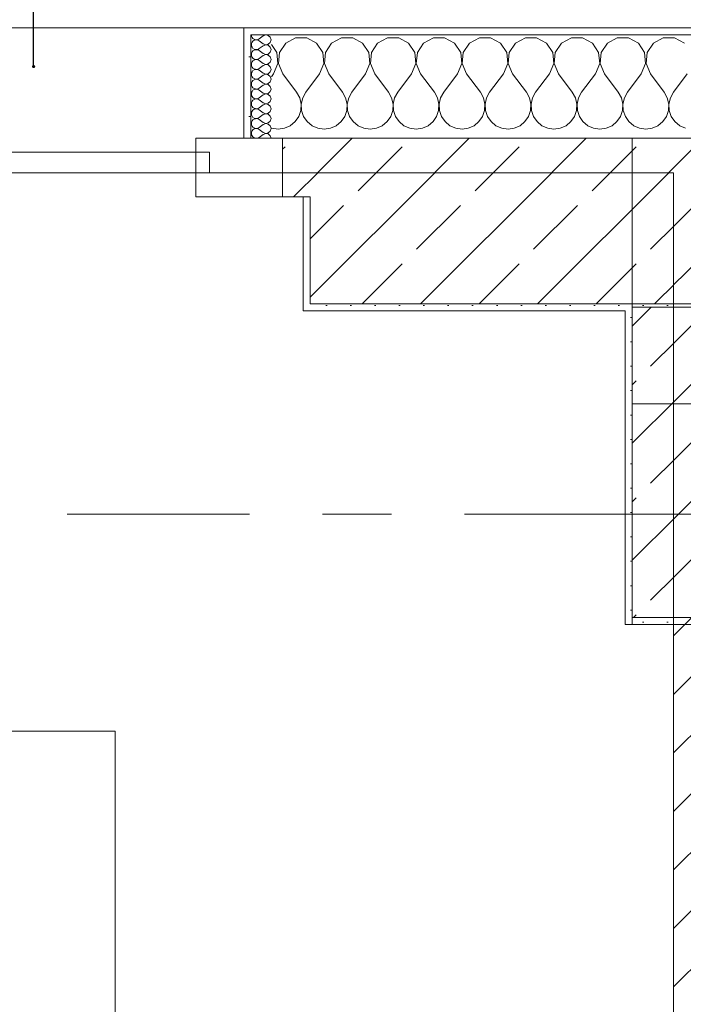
# Model space of a CAD drawing. Header units: metres. Extents: x -4 to 99, y -11 to 17.
# Tile 238 of 256: x 13.892 to 14.854, y 12.439 to 13.867. Entities that reach past the tile are written whole.
import ezdxf

# ---------------------------------------------------------------- set-up
doc = ezdxf.new("R2010")
doc.units = ezdxf.units.M
doc.header["$MEASUREMENT"] = 0
for name, pattern in [('Achse', [0.2, 0.1, -0.05, 0, -0.05]), ('Strichlinie doppelt', [0.546806, 0.264583, -0.105833, 0.070556, -0.105833]), ('Untersicht', [0.1, 0.075, -0.025]), ('Wipeout_Contour', [1, 0, -1])]:
    doc.linetypes.add(name, pattern=pattern)
for name, color, linetype in [('152 - Bemaßung_ Beschriftung.Ausbau', 7, 'Continuous'), ('451 - Universal.Achsen Raster', 7, 'Continuous'), ('603 - Struktur.Bodenplatte_ Decke Roh', 7, 'Continuous'), ('604 - Struktur.Wand Aussen', 7, 'Continuous'), ('605 - Struktur.Wand Innen', 7, 'Continuous'), ('607 - Struktur.Stütze', 7, 'Continuous'), ('608 - Struktur.Träger', 7, 'Continuous'), ('610 - Struktur.Treppe_ Rampe', 7, 'Continuous'), ('613 - Struktur.Fassade', 7, 'Continuous')]:
    doc.layers.add(name, color=color, linetype=linetype)
doc.styles.add('ERSTELLTER_STIL_2', font='txt')
doc.dimstyles.new('ERSTELLTER_STIL__2', dxfattribs={"dimtxt": 0.1, "dimasz": 0.0532, "dimexe": 0.18, "dimexo": 0.0625, "dimgap": 0, "dimtad": 1, "dimtih": 1, "dimtoh": 1, "dimzin": 0, "dimdsep": 46, "dimtxsty": 'ERSTELLTER_STIL_2', "dimblk": 'ARROWHEAD_2', "dimblk1": 'ARROWHEAD_2', "dimblk2": 'ARROWHEAD_2', "dimcen": 0.09, "dimse1": 1, "dimse2": 1, "dimclrd": 7, "dimclre": 7, "dimclrt": 7, "dimazin": 0, "dimtfac": 1, "dimtdec": 4, "dimtmove": 0, "dimatfit": 3, "dimfxl": 1, "dimtolj": 1, "dimtzin": 0, "dimarcsym": 0})
doc.dimstyles.new('ERSTELLTER_STIL__5', dxfattribs={"dimtxt": 0.18, "dimasz": 0.00912, "dimexe": 0.18, "dimexo": 0.0625, "dimgap": 0, "dimtad": 0, "dimtih": 1, "dimtoh": 1, "dimdec": 4, "dimzin": 0, "dimdsep": 46, "dimcen": 0.09, "dimadec": 0, "dimazin": 0, "dimtfac": 1, "dimtdec": 4, "dimtmove": 0, "dimatfit": 3, "dimldrblk": 'ARROWHEAD_11', "dimfxl": 1, "dimtolj": 1, "dimtzin": 0, "dimarcsym": 0})
pattern_1 = [(45, (0, 0), (-0.0848528, 0.0848528), []), (45, (-0.04243, 0.04243), (-0.0848528, 0.0848528), [0.09, -0.03])]
pattern_2 = [(45, (0, 0), (-0.01767767, 0.01767767), [0, -0.025])]
pattern_3 = [(0, (0, 0), (0, 0.08660254), [0, -0.05]), (0, (0.025, 0.0433), (0, 0.08660254), [0, -0.05])]

# ---------------------------------------------------------------- blocks, each defined once
blk = doc.blocks.new('*X32')
at = {"layer": '604 - Struktur.Wand Aussen', "color": 7, "linetype": 'Continuous', "lineweight": 5}
for p, q in [((14.2919, 13.8407), (14.2776, 13.833)), ((14.3081, 13.8407), (14.2919, 13.8407)), ((14.3224, 13.833), (14.3081, 13.8407)), ((14.3585, 13.8407), (14.3442, 13.833)), ((14.3748, 13.8407), (14.3585, 13.8407)), ((14.3891, 13.833), (14.3748, 13.8407)), ((14.4252, 13.8407), (14.4109, 13.833)), ((14.4415, 13.8407), (14.4252, 13.8407)), ((14.4558, 13.833), (14.4415, 13.8407)), ((14.4919, 13.8407), (14.4776, 13.833)), ((14.5081, 13.8407), (14.4919, 13.8407)), ((14.5224, 13.833), (14.5081, 13.8407)), ((14.5585, 13.8407), (14.5442, 13.833)), ((14.5748, 13.8407), (14.5585, 13.8407)), ((14.5891, 13.833), (14.5748, 13.8407)), ((14.6252, 13.8407), (14.6109, 13.833)), ((14.6415, 13.8407), (14.6252, 13.8407)), ((14.6558, 13.833), (14.6415, 13.8407)), ((14.6919, 13.8407), (14.6776, 13.833)), ((14.7081, 13.8407), (14.6919, 13.8407)), ((14.7224, 13.833), (14.7081, 13.8407)), ((14.7585, 13.8407), (14.7442, 13.833)), ((14.7748, 13.8407), (14.7585, 13.8407)), ((14.7891, 13.833), (14.7748, 13.8407)), ((14.8252, 13.8407), (14.8109, 13.833)), ((14.8415, 13.8407), (14.8252, 13.8407)), ((14.8558, 13.833), (14.8415, 13.8407)), ((14.2648, 13.8195), (14.257, 13.8311)), ((14.2776, 13.833), (14.2686, 13.8195)), ((14.3314, 13.8195), (14.3224, 13.833)), ((14.3442, 13.833), (14.3352, 13.8195)), ((14.3981, 13.8195), (14.3891, 13.833)), ((14.4109, 13.833), (14.4019, 13.8195)), ((14.4648, 13.8195), (14.4558, 13.833)), ((14.4776, 13.833), (14.4686, 13.8195)), ((14.5314, 13.8195), (14.5224, 13.833)), ((14.5442, 13.833), (14.5352, 13.8195)), ((14.5981, 13.8195), (14.5891, 13.833)), ((14.6109, 13.833), (14.6019, 13.8195)), ((14.6648, 13.8195), (14.6558, 13.833)), ((14.6776, 13.833), (14.6686, 13.8195)), ((14.7314, 13.8195), (14.7224, 13.833)), ((14.7442, 13.833), (14.7352, 13.8195)), ((14.7981, 13.8195), (14.7891, 13.833)), ((14.8109, 13.833), (14.8019, 13.8195)), ((14.2663, 13.8033), (14.2648, 13.8195)), ((14.2686, 13.8195), (14.267, 13.8033)), ((14.333, 13.8033), (14.3314, 13.8195)), ((14.3352, 13.8195), (14.3337, 13.8033)), ((14.3996, 13.8033), (14.3981, 13.8195)), ((14.4019, 13.8195), (14.4004, 13.8033)), ((14.4663, 13.8033), (14.4648, 13.8195)), ((14.4686, 13.8195), (14.467, 13.8033)), ((14.533, 13.8033), (14.5314, 13.8195)), ((14.5352, 13.8195), (14.5337, 13.8033)), ((14.5996, 13.8033), (14.5981, 13.8195)), ((14.6019, 13.8195), (14.6004, 13.8033)), ((14.6663, 13.8033), (14.6648, 13.8195)), ((14.6686, 13.8195), (14.667, 13.8033)), ((14.733, 13.8033), (14.7314, 13.8195)), ((14.7352, 13.8195), (14.7337, 13.8033)), ((14.7996, 13.8033), (14.7981, 13.8195)), ((14.8019, 13.8195), (14.8004, 13.8033)), ((14.26, 13.7883), (14.2663, 13.8033)), ((14.267, 13.8033), (14.2733, 13.7883)), ((14.3267, 13.7883), (14.333, 13.8033)), ((14.3337, 13.8033), (14.34, 13.7883)), ((14.3933, 13.7883), (14.3996, 13.8033)), ((14.4004, 13.8033), (14.4067, 13.7883)), ((14.46, 13.7883), (14.4663, 13.8033)), ((14.467, 13.8033), (14.4733, 13.7883)), ((14.5267, 13.7883), (14.533, 13.8033)), ((14.5337, 13.8033), (14.54, 13.7883)), ((14.5933, 13.7883), (14.5996, 13.8033)), ((14.6004, 13.8033), (14.6067, 13.7883)), ((14.66, 13.7883), (14.6663, 13.8033)), ((14.667, 13.8033), (14.6733, 13.7883)), ((14.7267, 13.7883), (14.733, 13.8033)), ((14.7337, 13.8033), (14.74, 13.7883)), ((14.7933, 13.7883), (14.7996, 13.8033)), ((14.8004, 13.8033), (14.8067, 13.7883)), ((14.26, 13.7883), (14.257, 13.7843)), ((14.2733, 13.7883), (14.2933, 13.7617)), ((14.3267, 13.7883), (14.3067, 13.7617)), ((14.34, 13.7883), (14.36, 13.7617)), ((14.3933, 13.7883), (14.3733, 13.7617)), ((14.4067, 13.7883), (14.4267, 13.7617)), ((14.46, 13.7883), (14.44, 13.7617)), ((14.4733, 13.7883), (14.4933, 13.7617)), ((14.5267, 13.7883), (14.5067, 13.7617)), ((14.54, 13.7883), (14.56, 13.7617)), ((14.5933, 13.7883), (14.5733, 13.7617)), ((14.6067, 13.7883), (14.6267, 13.7617)), ((14.66, 13.7883), (14.64, 13.7617)), ((14.6733, 13.7883), (14.6933, 13.7617)), ((14.7267, 13.7883), (14.7067, 13.7617)), ((14.74, 13.7883), (14.76, 13.7617)), ((14.7933, 13.7883), (14.7733, 13.7617)), ((14.8067, 13.7883), (14.8267, 13.7617)), ((14.86, 13.7883), (14.84, 13.7617)), ((14.2978, 13.7536), (14.2933, 13.7617)), ((14.2999, 13.7447), (14.2978, 13.7536)), ((14.3022, 13.7536), (14.3001, 13.7447)), ((14.3067, 13.7617), (14.3022, 13.7536)), ((14.3645, 13.7536), (14.36, 13.7617)), ((14.3665, 13.7447), (14.3645, 13.7536)), ((14.3689, 13.7536), (14.3668, 13.7447)), ((14.3733, 13.7617), (14.3689, 13.7536)), ((14.4311, 13.7536), (14.4267, 13.7617)), ((14.4332, 13.7447), (14.4311, 13.7536)), ((14.4355, 13.7536), (14.4335, 13.7447)), ((14.44, 13.7617), (14.4355, 13.7536)), ((14.4978, 13.7536), (14.4933, 13.7617)), ((14.4999, 13.7447), (14.4978, 13.7536)), ((14.5022, 13.7536), (14.5001, 13.7447)), ((14.5067, 13.7617), (14.5022, 13.7536)), ((14.5645, 13.7536), (14.56, 13.7617)), ((14.5665, 13.7447), (14.5645, 13.7536)), ((14.5689, 13.7536), (14.5668, 13.7447)), ((14.5733, 13.7617), (14.5689, 13.7536)), ((14.6311, 13.7536), (14.6267, 13.7617)), ((14.6332, 13.7447), (14.6311, 13.7536)), ((14.6355, 13.7536), (14.6335, 13.7447)), ((14.64, 13.7617), (14.6355, 13.7536)), ((14.6978, 13.7536), (14.6933, 13.7617)), ((14.6999, 13.7447), (14.6978, 13.7536)), ((14.7022, 13.7536), (14.7001, 13.7447)), ((14.7067, 13.7617), (14.7022, 13.7536)), ((14.7645, 13.7536), (14.76, 13.7617)), ((14.7665, 13.7447), (14.7645, 13.7536)), ((14.7689, 13.7536), (14.7668, 13.7447)), ((14.7733, 13.7617), (14.7689, 13.7536)), ((14.8311, 13.7536), (14.8267, 13.7617)), ((14.8332, 13.7447), (14.8311, 13.7536)), ((14.8355, 13.7536), (14.8335, 13.7447)), ((14.84, 13.7617), (14.8355, 13.7536)), ((14.2994, 13.7355), (14.2999, 13.7447)), ((14.3001, 13.7447), (14.3006, 13.7355)), ((14.3661, 13.7355), (14.3665, 13.7447)), ((14.3668, 13.7447), (14.3672, 13.7355)), ((14.4328, 13.7355), (14.4332, 13.7447)), ((14.4335, 13.7447), (14.4339, 13.7355)), ((14.4994, 13.7355), (14.4999, 13.7447)), ((14.5001, 13.7447), (14.5006, 13.7355)), ((14.5661, 13.7355), (14.5665, 13.7447)), ((14.5668, 13.7447), (14.5672, 13.7355)), ((14.6328, 13.7355), (14.6332, 13.7447)), ((14.6335, 13.7447), (14.6339, 13.7355)), ((14.6994, 13.7355), (14.6999, 13.7447)), ((14.7001, 13.7447), (14.7006, 13.7355)), ((14.7661, 13.7355), (14.7665, 13.7447)), ((14.7668, 13.7447), (14.7672, 13.7355)), ((14.8328, 13.7355), (14.8332, 13.7447)), ((14.8335, 13.7447), (14.8339, 13.7355)), ((14.2913, 13.7192), (14.2965, 13.7268)), ((14.2965, 13.7268), (14.2994, 13.7355)), ((14.3006, 13.7355), (14.3035, 13.7268)), ((14.3035, 13.7268), (14.3087, 13.7192)), ((14.3579, 13.7192), (14.3631, 13.7268)), ((14.3631, 13.7268), (14.3661, 13.7355)), ((14.3672, 13.7355), (14.3702, 13.7268)), ((14.3702, 13.7268), (14.3754, 13.7192)), ((14.4246, 13.7192), (14.4298, 13.7268)), ((14.4298, 13.7268), (14.4328, 13.7355)), ((14.4339, 13.7355), (14.4369, 13.7268)), ((14.4369, 13.7268), (14.4421, 13.7192)), ((14.4913, 13.7192), (14.4965, 13.7268)), ((14.4965, 13.7268), (14.4994, 13.7355)), ((14.5006, 13.7355), (14.5035, 13.7268)), ((14.5035, 13.7268), (14.5087, 13.7192)), ((14.5579, 13.7192), (14.5631, 13.7268)), ((14.5631, 13.7268), (14.5661, 13.7355)), ((14.5672, 13.7355), (14.5702, 13.7268)), ((14.5702, 13.7268), (14.5754, 13.7192)), ((14.6246, 13.7192), (14.6298, 13.7268)), ((14.6298, 13.7268), (14.6328, 13.7355)), ((14.6339, 13.7355), (14.6369, 13.7268)), ((14.6369, 13.7268), (14.6421, 13.7192)), ((14.6913, 13.7192), (14.6965, 13.7268)), ((14.6965, 13.7268), (14.6994, 13.7355)), ((14.7006, 13.7355), (14.7035, 13.7268)), ((14.7035, 13.7268), (14.7087, 13.7192)), ((14.7579, 13.7192), (14.7631, 13.7268)), ((14.7631, 13.7268), (14.7661, 13.7355)), ((14.7672, 13.7355), (14.7702, 13.7268)), ((14.7702, 13.7268), (14.7754, 13.7192)), ((14.8246, 13.7192), (14.8298, 13.7268)), ((14.8298, 13.7268), (14.8328, 13.7355)), ((14.8339, 13.7355), (14.8369, 13.7268)), ((14.8369, 13.7268), (14.8421, 13.7192)), ((14.257, 13.7099), (14.2576, 13.7096)), ((14.2576, 13.7096), (14.2667, 13.7083)), ((14.2667, 13.7083), (14.2758, 13.7096)), ((14.2758, 13.7096), (14.2842, 13.7133)), ((14.2842, 13.7133), (14.2913, 13.7192)), ((14.3087, 13.7192), (14.3158, 13.7133)), ((14.3158, 13.7133), (14.3242, 13.7096)), ((14.3242, 13.7096), (14.3333, 13.7083)), ((14.3333, 13.7083), (14.3424, 13.7096)), ((14.3424, 13.7096), (14.3509, 13.7133)), ((14.3509, 13.7133), (14.3579, 13.7192)), ((14.3754, 13.7192), (14.3825, 13.7133)), ((14.3825, 13.7133), (14.3909, 13.7096)), ((14.3909, 13.7096), (14.4, 13.7083)), ((14.4, 13.7083), (14.4091, 13.7096)), ((14.4091, 13.7096), (14.4175, 13.7133)), ((14.4175, 13.7133), (14.4246, 13.7192)), ((14.4421, 13.7192), (14.4491, 13.7133)), ((14.4491, 13.7133), (14.4576, 13.7096)), ((14.4576, 13.7096), (14.4667, 13.7083)), ((14.4667, 13.7083), (14.4758, 13.7096)), ((14.4758, 13.7096), (14.4842, 13.7133)), ((14.4842, 13.7133), (14.4913, 13.7192)), ((14.5087, 13.7192), (14.5158, 13.7133)), ((14.5158, 13.7133), (14.5242, 13.7096)), ((14.5242, 13.7096), (14.5333, 13.7083)), ((14.5333, 13.7083), (14.5424, 13.7096)), ((14.5424, 13.7096), (14.5509, 13.7133)), ((14.5509, 13.7133), (14.5579, 13.7192)), ((14.5754, 13.7192), (14.5825, 13.7133)), ((14.5825, 13.7133), (14.5909, 13.7096)), ((14.5909, 13.7096), (14.6, 13.7083)), ((14.6, 13.7083), (14.6091, 13.7096)), ((14.6091, 13.7096), (14.6175, 13.7133)), ((14.6175, 13.7133), (14.6246, 13.7192)), ((14.6421, 13.7192), (14.6491, 13.7133)), ((14.6491, 13.7133), (14.6576, 13.7096)), ((14.6576, 13.7096), (14.6667, 13.7083)), ((14.6667, 13.7083), (14.6758, 13.7096)), ((14.6758, 13.7096), (14.6842, 13.7133)), ((14.6842, 13.7133), (14.6913, 13.7192)), ((14.7087, 13.7192), (14.7158, 13.7133)), ((14.7158, 13.7133), (14.7242, 13.7096)), ((14.7242, 13.7096), (14.7333, 13.7083)), ((14.7333, 13.7083), (14.7424, 13.7096)), ((14.7424, 13.7096), (14.7509, 13.7133)), ((14.7509, 13.7133), (14.7579, 13.7192)), ((14.7754, 13.7192), (14.7825, 13.7133)), ((14.7825, 13.7133), (14.7909, 13.7096)), ((14.7909, 13.7096), (14.8, 13.7083)), ((14.8, 13.7083), (14.8091, 13.7096)), ((14.8091, 13.7096), (14.8175, 13.7133)), ((14.8175, 13.7133), (14.8246, 13.7192)), ((14.8421, 13.7192), (14.8491, 13.7133)), ((14.8491, 13.7133), (14.8576, 13.7096))]:
    blk.add_line(p, q, dxfattribs=at)
blk = doc.blocks.new('*X79')
at = {"layer": '604 - Struktur.Wand Aussen', "color": 7, "linetype": 'Continuous', "lineweight": 5}
for p, q in [((14.2277, 13.845), (14.228, 13.843)), ((14.228, 13.843), (14.2288, 13.8412)), ((14.2288, 13.8412), (14.23, 13.8397)), ((14.23, 13.8397), (14.2317, 13.8386)), ((14.2317, 13.8386), (14.2335, 13.838)), ((14.2335, 13.838), (14.2355, 13.8379)), ((14.2355, 13.8379), (14.2374, 13.8383)), ((14.2374, 13.8383), (14.2391, 13.8393)), ((14.2448, 13.8436), (14.2391, 13.8393)), ((14.2485, 13.845), (14.2448, 13.8436)), ((14.2523, 13.8442), (14.2485, 13.845)), ((14.2552, 13.8416), (14.2523, 13.8442)), ((14.2563, 13.8379), (14.2552, 13.8416)), ((14.228, 13.8327), (14.2277, 13.8307)), ((14.2277, 13.8307), (14.228, 13.8288)), ((14.2288, 13.8345), (14.228, 13.8327)), ((14.228, 13.8288), (14.2288, 13.827)), ((14.23, 13.836), (14.2288, 13.8345)), ((14.2288, 13.827), (14.23, 13.8254)), ((14.2317, 13.8371), (14.23, 13.836)), ((14.23, 13.8254), (14.2317, 13.8243)), ((14.2335, 13.8377), (14.2317, 13.8371)), ((14.2317, 13.8243), (14.2335, 13.8237)), ((14.2355, 13.8378), (14.2335, 13.8377)), ((14.2335, 13.8237), (14.2355, 13.8236)), ((14.2374, 13.8374), (14.2355, 13.8378)), ((14.2355, 13.8236), (14.2374, 13.824)), ((14.2391, 13.8364), (14.2374, 13.8374)), ((14.2374, 13.824), (14.2391, 13.825)), ((14.2448, 13.8321), (14.2391, 13.8364)), ((14.2448, 13.8293), (14.2391, 13.825)), ((14.2448, 13.8321), (14.2485, 13.8307)), ((14.2485, 13.8307), (14.2448, 13.8293)), ((14.2485, 13.8307), (14.2523, 13.8315)), ((14.2523, 13.83), (14.2485, 13.8307)), ((14.2523, 13.8315), (14.2552, 13.8341)), ((14.2552, 13.8273), (14.2523, 13.83)), ((14.2552, 13.8341), (14.2563, 13.8379)), ((14.2563, 13.8236), (14.2552, 13.8273)), ((14.228, 13.8184), (14.2277, 13.8164)), ((14.2277, 13.8164), (14.228, 13.8145)), ((14.2288, 13.8202), (14.228, 13.8184)), ((14.228, 13.8145), (14.2288, 13.8127)), ((14.23, 13.8217), (14.2288, 13.8202)), ((14.2288, 13.8127), (14.23, 13.8112)), ((14.2317, 13.8228), (14.23, 13.8217)), ((14.23, 13.8112), (14.2317, 13.81)), ((14.2335, 13.8234), (14.2317, 13.8228)), ((14.2317, 13.81), (14.2335, 13.8094)), ((14.2355, 13.8235), (14.2335, 13.8234)), ((14.2335, 13.8094), (14.2355, 13.8093)), ((14.2374, 13.8231), (14.2355, 13.8235)), ((14.2355, 13.8093), (14.2374, 13.8098)), ((14.2391, 13.8221), (14.2374, 13.8231)), ((14.2374, 13.8098), (14.2391, 13.8107)), ((14.2448, 13.8179), (14.2391, 13.8221)), ((14.2448, 13.815), (14.2391, 13.8107)), ((14.2448, 13.8179), (14.2485, 13.8165)), ((14.2485, 13.8164), (14.2448, 13.815)), ((14.2485, 13.8165), (14.2523, 13.8172)), ((14.2523, 13.8157), (14.2485, 13.8164)), ((14.2523, 13.8172), (14.2552, 13.8198)), ((14.2552, 13.813), (14.2523, 13.8157)), ((14.2552, 13.8198), (14.2563, 13.8236)), ((14.2563, 13.8093), (14.2552, 13.813)), ((14.228, 13.8041), (14.2277, 13.8021)), ((14.2277, 13.8021), (14.228, 13.8002)), ((14.2288, 13.8059), (14.228, 13.8041)), ((14.228, 13.8002), (14.2288, 13.7984)), ((14.23, 13.8074), (14.2288, 13.8059)), ((14.2288, 13.7984), (14.23, 13.7969)), ((14.2317, 13.8085), (14.23, 13.8074)), ((14.23, 13.7969), (14.2317, 13.7958)), ((14.2335, 13.8092), (14.2317, 13.8085)), ((14.2317, 13.7958), (14.2335, 13.7951)), ((14.2355, 13.8093), (14.2335, 13.8092)), ((14.2335, 13.7951), (14.2355, 13.795)), ((14.2374, 13.8088), (14.2355, 13.8093)), ((14.2355, 13.795), (14.2374, 13.7955)), ((14.2391, 13.8079), (14.2374, 13.8088)), ((14.2374, 13.7955), (14.2391, 13.7964)), ((14.2448, 13.8036), (14.2391, 13.8079)), ((14.2448, 13.8007), (14.2391, 13.7964)), ((14.2448, 13.8036), (14.2485, 13.8022)), ((14.2485, 13.8021), (14.2448, 13.8007)), ((14.2485, 13.8022), (14.2523, 13.8029)), ((14.2523, 13.8014), (14.2485, 13.8021)), ((14.2523, 13.8029), (14.2552, 13.8055)), ((14.2552, 13.7988), (14.2523, 13.8014)), ((14.2552, 13.8055), (14.2563, 13.8093)), ((14.2563, 13.795), (14.2552, 13.7988)), ((14.228, 13.7898), (14.2277, 13.7879)), ((14.2277, 13.7879), (14.228, 13.7859)), ((14.2288, 13.7916), (14.228, 13.7898)), ((14.228, 13.7859), (14.2288, 13.7841)), ((14.23, 13.7931), (14.2288, 13.7916)), ((14.2288, 13.7841), (14.23, 13.7826)), ((14.2317, 13.7942), (14.23, 13.7931)), ((14.23, 13.7826), (14.2317, 13.7815)), ((14.2335, 13.7949), (14.2317, 13.7942)), ((14.2317, 13.7815), (14.2335, 13.7808)), ((14.2355, 13.795), (14.2335, 13.7949)), ((14.2335, 13.7808), (14.2355, 13.7807)), ((14.2374, 13.7945), (14.2355, 13.795)), ((14.2355, 13.7807), (14.2374, 13.7812)), ((14.2391, 13.7936), (14.2374, 13.7945)), ((14.2374, 13.7812), (14.2391, 13.7821)), ((14.2448, 13.7893), (14.2391, 13.7936)), ((14.2448, 13.7864), (14.2391, 13.7821)), ((14.2448, 13.7893), (14.2485, 13.7879)), ((14.2485, 13.7878), (14.2448, 13.7864)), ((14.2485, 13.7879), (14.2523, 13.7886)), ((14.2523, 13.7871), (14.2485, 13.7878)), ((14.2523, 13.7886), (14.2552, 13.7912)), ((14.2552, 13.7845), (14.2523, 13.7871)), ((14.2552, 13.7912), (14.2563, 13.795)), ((14.2563, 13.7807), (14.2552, 13.7845)), ((14.228, 13.7755), (14.2277, 13.7736)), ((14.2277, 13.7736), (14.228, 13.7716)), ((14.2288, 13.7773), (14.228, 13.7755)), ((14.228, 13.7716), (14.2288, 13.7698)), ((14.23, 13.7788), (14.2288, 13.7773)), ((14.2288, 13.7698), (14.23, 13.7683)), ((14.2317, 13.78), (14.23, 13.7788)), ((14.23, 13.7683), (14.2317, 13.7672)), ((14.2335, 13.7806), (14.2317, 13.78)), ((14.2317, 13.7672), (14.2335, 13.7666)), ((14.2355, 13.7807), (14.2335, 13.7806)), ((14.2335, 13.7666), (14.2355, 13.7665)), ((14.2374, 13.7802), (14.2355, 13.7807)), ((14.2355, 13.7665), (14.2374, 13.7669)), ((14.2391, 13.7793), (14.2374, 13.7802)), ((14.2374, 13.7669), (14.2391, 13.7679)), ((14.2448, 13.775), (14.2391, 13.7793)), ((14.2448, 13.7721), (14.2391, 13.7679)), ((14.2448, 13.775), (14.2485, 13.7736)), ((14.2485, 13.7735), (14.2448, 13.7721)), ((14.2485, 13.7736), (14.2523, 13.7743)), ((14.2523, 13.7728), (14.2485, 13.7735)), ((14.2523, 13.7743), (14.2552, 13.777)), ((14.2552, 13.7702), (14.2523, 13.7728)), ((14.2552, 13.777), (14.2563, 13.7807)), ((14.2563, 13.7664), (14.2552, 13.7702)), ((14.228, 13.7612), (14.2277, 13.7593)), ((14.2277, 13.7593), (14.228, 13.7573)), ((14.2288, 13.763), (14.228, 13.7612)), ((14.228, 13.7573), (14.2288, 13.7555)), ((14.23, 13.7646), (14.2288, 13.763)), ((14.2288, 13.7555), (14.23, 13.754)), ((14.2317, 13.7657), (14.23, 13.7646)), ((14.23, 13.754), (14.2317, 13.7529)), ((14.2335, 13.7663), (14.2317, 13.7657)), ((14.2317, 13.7529), (14.2335, 13.7523)), ((14.2355, 13.7664), (14.2335, 13.7663)), ((14.2335, 13.7523), (14.2355, 13.7522)), ((14.2374, 13.766), (14.2355, 13.7664)), ((14.2355, 13.7522), (14.2374, 13.7526)), ((14.2391, 13.765), (14.2374, 13.766)), ((14.2374, 13.7526), (14.2391, 13.7536)), ((14.2448, 13.7607), (14.2391, 13.765)), ((14.2448, 13.7579), (14.2391, 13.7536)), ((14.2448, 13.7607), (14.2485, 13.7593)), ((14.2485, 13.7593), (14.2448, 13.7579)), ((14.2485, 13.7593), (14.2523, 13.76)), ((14.2523, 13.7585), (14.2485, 13.7593)), ((14.2523, 13.76), (14.2552, 13.7627)), ((14.2552, 13.7559), (14.2523, 13.7585)), ((14.2552, 13.7627), (14.2563, 13.7664)), ((14.2563, 13.7521), (14.2552, 13.7559)), ((14.228, 13.747), (14.2277, 13.745)), ((14.2277, 13.745), (14.228, 13.743)), ((14.2288, 13.7488), (14.228, 13.747)), ((14.228, 13.743), (14.2288, 13.7412)), ((14.23, 13.7503), (14.2288, 13.7488)), ((14.2288, 13.7412), (14.23, 13.7397)), ((14.2317, 13.7514), (14.23, 13.7503)), ((14.23, 13.7397), (14.2317, 13.7386)), ((14.2335, 13.752), (14.2317, 13.7514)), ((14.2317, 13.7386), (14.2335, 13.738)), ((14.2355, 13.7521), (14.2335, 13.752)), ((14.2335, 13.738), (14.2355, 13.7379)), ((14.2374, 13.7517), (14.2355, 13.7521)), ((14.2355, 13.7379), (14.2374, 13.7383)), ((14.2391, 13.7507), (14.2374, 13.7517)), ((14.2374, 13.7383), (14.2391, 13.7393)), ((14.2448, 13.7464), (14.2391, 13.7507)), ((14.2448, 13.7436), (14.2391, 13.7393)), ((14.2448, 13.7464), (14.2485, 13.745)), ((14.2485, 13.745), (14.2448, 13.7436)), ((14.2485, 13.745), (14.2523, 13.7458)), ((14.2523, 13.7442), (14.2485, 13.745)), ((14.2523, 13.7458), (14.2552, 13.7484)), ((14.2552, 13.7416), (14.2523, 13.7442)), ((14.2552, 13.7484), (14.2563, 13.7521)), ((14.2563, 13.7379), (14.2552, 13.7416)), ((14.228, 13.7327), (14.2277, 13.7307)), ((14.2277, 13.7307), (14.228, 13.7288)), ((14.2288, 13.7345), (14.228, 13.7327)), ((14.228, 13.7288), (14.2288, 13.727)), ((14.23, 13.736), (14.2288, 13.7345)), ((14.2288, 13.727), (14.23, 13.7254)), ((14.2317, 13.7371), (14.23, 13.736)), ((14.23, 13.7254), (14.2317, 13.7243)), ((14.2335, 13.7377), (14.2317, 13.7371)), ((14.2317, 13.7243), (14.2335, 13.7237)), ((14.2355, 13.7378), (14.2335, 13.7377)), ((14.2335, 13.7237), (14.2355, 13.7236)), ((14.2374, 13.7374), (14.2355, 13.7378)), ((14.2355, 13.7236), (14.2374, 13.724)), ((14.2391, 13.7364), (14.2374, 13.7374)), ((14.2374, 13.724), (14.2391, 13.725)), ((14.2448, 13.7321), (14.2391, 13.7364)), ((14.2448, 13.7293), (14.2391, 13.725)), ((14.2448, 13.7321), (14.2485, 13.7307)), ((14.2485, 13.7307), (14.2448, 13.7293)), ((14.2485, 13.7307), (14.2523, 13.7315)), ((14.2523, 13.73), (14.2485, 13.7307)), ((14.2523, 13.7315), (14.2552, 13.7341)), ((14.2552, 13.7273), (14.2523, 13.73)), ((14.2552, 13.7341), (14.2563, 13.7379)), ((14.2563, 13.7236), (14.2552, 13.7273)), ((14.228, 13.7184), (14.2277, 13.7164)), ((14.2277, 13.7164), (14.228, 13.7145)), ((14.2288, 13.7202), (14.228, 13.7184)), ((14.228, 13.7145), (14.2288, 13.7127)), ((14.23, 13.7217), (14.2288, 13.7202)), ((14.2288, 13.7127), (14.23, 13.7112)), ((14.2317, 13.7228), (14.23, 13.7217)), ((14.23, 13.7112), (14.2317, 13.71)), ((14.2335, 13.7234), (14.2317, 13.7228)), ((14.2317, 13.71), (14.2335, 13.7094)), ((14.2355, 13.7235), (14.2335, 13.7234)), ((14.2335, 13.7094), (14.2355, 13.7093)), ((14.2374, 13.7231), (14.2355, 13.7235)), ((14.2355, 13.7093), (14.2374, 13.7098)), ((14.2391, 13.7221), (14.2374, 13.7231)), ((14.2374, 13.7098), (14.2391, 13.7107)), ((14.2448, 13.7179), (14.2391, 13.7221)), ((14.2448, 13.715), (14.2391, 13.7107)), ((14.2448, 13.7179), (14.2485, 13.7165)), ((14.2485, 13.7164), (14.2448, 13.715)), ((14.2485, 13.7165), (14.2523, 13.7172)), ((14.2523, 13.7157), (14.2485, 13.7164)), ((14.2523, 13.7172), (14.2552, 13.7198)), ((14.2552, 13.713), (14.2523, 13.7157)), ((14.2552, 13.7198), (14.2563, 13.7236)), ((14.2563, 13.7093), (14.2552, 13.713)), ((14.228, 13.7041), (14.2277, 13.7021)), ((14.2277, 13.7021), (14.228, 13.7002)), ((14.2288, 13.7059), (14.228, 13.7041)), ((14.228, 13.7002), (14.2288, 13.6984)), ((14.23, 13.7074), (14.2288, 13.7059)), ((14.2288, 13.6984), (14.23, 13.6969)), ((14.2317, 13.7085), (14.23, 13.7074)), ((14.23, 13.6969), (14.2317, 13.6958)), ((14.2335, 13.7092), (14.2317, 13.7085)), ((14.2317, 13.6958), (14.2335, 13.6951)), ((14.2355, 13.7093), (14.2335, 13.7092)), ((14.2335, 13.6951), (14.2355, 13.695)), ((14.2374, 13.7088), (14.2355, 13.7093)), ((14.2355, 13.695), (14.2374, 13.6955)), ((14.2391, 13.7079), (14.2374, 13.7088)), ((14.2374, 13.6955), (14.2391, 13.6964)), ((14.2448, 13.7036), (14.2391, 13.7079)), ((14.2448, 13.7007), (14.2391, 13.6964)), ((14.2448, 13.7036), (14.2485, 13.7022)), ((14.2485, 13.7021), (14.2448, 13.7007)), ((14.2485, 13.7022), (14.2523, 13.7029)), ((14.2523, 13.7014), (14.2485, 13.7021)), ((14.2523, 13.7029), (14.2552, 13.7055)), ((14.2552, 13.6988), (14.2523, 13.7014)), ((14.2552, 13.7055), (14.2563, 13.7093)), ((14.2563, 13.695), (14.2552, 13.6988))]:
    blk.add_line(p, q, dxfattribs=at)
blk = doc.blocks.new('ARROWHEAD_11')
at = {"color": 0, "linetype": 'Continuous', "lineweight": 0}
blk.add_line((0, 0), (-1, 0), dxfattribs=at)
at = {"color": 0, "linetype": 'Continuous', "lineweight": 0, "const_width": 0.25, "flags": 128}
blk.add_lwpolyline([(-0.125, 0, 1), (0.125, 0, 1)], format="xyb", close=True, dxfattribs=at)
blk = doc.blocks.new('*D234')
at = {"layer": '152 - Bemaßung_ Beschriftung.Ausbau', "color": 7, "linetype": 'Continuous', "lineweight": 5}
for p, q in [((11.975, 14.8025), (11.975, 14.9075)), ((14.273, 14.8025), (14.273, 14.9075)), ((11.9952, 14.89), (11.9548, 14.82)), ((14.2932, 14.89), (14.2528, 14.82)), ((11.975, 14.855), (14.273, 14.855))]:
    blk.add_line(p, q, dxfattribs=at)
at = {"layer": '152 - Bemaßung_ Beschriftung.Ausbau', "color": 7, "lineweight": 5, "char_height": 0.1, "attachment_point": 7, "style": 'ERSTELLTER_STIL_2'}
for s, insert in [('\\A1;{\\pql;\\fArial|b0|i0|c0|p38;2,29\\fArial|b0|i0|c0|p38;\\A1{\\H.66x;\\S8^  ;}}', (12.9659, 14.8556)), ('\\A1;{\\pql;\\fArial|b0|i0|c0|p38;3,45}', (12.991, 14.735))]:
    blk.add_mtext(s, dxfattribs=dict(at, insert=insert))
blk = doc.blocks.new('ARROWHEAD_2')
at = {"color": 0, "linetype": 'Continuous', "lineweight": 0}
for p, q in [((-0.378, -0.655), (0.378, 0.655)), ((0, 0), (-1, 0))]:
    blk.add_line(p, q, dxfattribs=at)
blk = doc.blocks.new('*D235')
at = {"layer": '152 - Bemaßung_ Beschriftung.Ausbau', "color": 7, "linetype": 'Continuous', "lineweight": 5}
for p, q in [((14.273, 14.8025), (14.273, 14.9075)), ((15.54, 14.8025), (15.54, 14.9075)), ((14.2932, 14.89), (14.2528, 14.82)), ((15.5602, 14.89), (15.5198, 14.82)), ((14.273, 14.855), (15.54, 14.855))]:
    blk.add_line(p, q, dxfattribs=at)
at = {"layer": '152 - Bemaßung_ Beschriftung.Ausbau', "color": 7, "lineweight": 5, "insert": (14.7484, 14.8556), "char_height": 0.1, "attachment_point": 7, "style": 'ERSTELLTER_STIL_2'}
blk.add_mtext('\\A1;{\\pql;\\fArial|b0|i0|c0|p38;1,26\\fArial|b0|i0|c0|p38;\\A1{\\H.66x;\\S7^  ;}}', dxfattribs=at)
blk = doc.blocks.new('*D269')
at = {"layer": '152 - Bemaßung_ Beschriftung.Ausbau', "color": 7, "linetype": 'Continuous', "lineweight": 5}
for p, q in [((11.41, 15.3025), (11.41, 15.4075)), ((14.84, 15.3025), (14.84, 15.4075)), ((11.4302, 15.39), (11.3898, 15.32)), ((14.8602, 15.39), (14.8198, 15.32)), ((11.25, 15.355), (11.41, 15.355)), ((11.41, 15.355), (14.84, 15.355)), ((14.84, 15.355), (15, 15.355))]:
    blk.add_line(p, q, dxfattribs=at)
at = {"layer": '152 - Bemaßung_ Beschriftung.Ausbau', "color": 7, "lineweight": 5, "char_height": 0.1, "attachment_point": 7, "style": 'ERSTELLTER_STIL_2'}
for s, insert in [('\\A1;{\\pql;\\fArial|b0|i0|c0|p38;3,43}', (12.9161, 15.375)), ('\\A1;{\\pql;\\fArial|b0|i0|c0|p38;16}', (14.668, 15.375))]:
    blk.add_mtext(s, dxfattribs=dict(at, insert=insert))
blk = doc.blocks.new('*D270')
at = {"layer": '152 - Bemaßung_ Beschriftung.Ausbau', "color": 7, "linetype": 'Continuous', "lineweight": 5}
for p, q in [((15, 15.3025), (15, 15.4075)), ((14.8602, 15.39), (14.8198, 15.32)), ((15.0202, 15.39), (14.9798, 15.32)), ((14.84, 15.355), (15, 15.355))]:
    blk.add_line(p, q, dxfattribs=at)
blk = doc.blocks.new('*D306')
at = {"layer": '152 - Bemaßung_ Beschriftung.Ausbau', "color": 7, "linetype": 'Continuous', "lineweight": 5}
for p, q in [((11.48, 15.8025), (11.48, 15.9075)), ((14.78, 15.8025), (14.78, 15.9075)), ((11.5002, 15.89), (11.4598, 15.82)), ((14.8002, 15.89), (14.7598, 15.82)), ((11.18, 15.855), (11.48, 15.855)), ((11.48, 15.855), (14.78, 15.855)), ((14.78, 15.855), (15.08, 15.855))]:
    blk.add_line(p, q, dxfattribs=at)
at = {"layer": '152 - Bemaßung_ Beschriftung.Ausbau', "color": 7, "lineweight": 5, "insert": (12.997, 15.875), "char_height": 0.1, "attachment_point": 7, "style": 'ERSTELLTER_STIL_2'}
blk.add_mtext('\\A1;{\\pql;\\fArial|b0|i0|c0|p38;3,30}', dxfattribs=at)
blk = doc.blocks.new('*D307')
at = {"layer": '152 - Bemaßung_ Beschriftung.Ausbau', "color": 7, "linetype": 'Continuous', "lineweight": 5}
for p, q in [((14.8002, 15.89), (14.7598, 15.82)), ((15.1002, 15.89), (15.0598, 15.82)), ((14.78, 15.855), (15.08, 15.855))]:
    blk.add_line(p, q, dxfattribs=at)
at = {"layer": '152 - Bemaßung_ Beschriftung.Ausbau', "color": 7, "lineweight": 5, "insert": (14.8541, 15.875), "char_height": 0.1, "attachment_point": 7, "style": 'ERSTELLTER_STIL_2'}
blk.add_mtext('\\A1;{\\pql;\\fArial|b0|i0|c0|p38;30}', dxfattribs=at)
blk = doc.blocks.new('*D308')
at = {"layer": '152 - Bemaßung_ Beschriftung.Ausbau', "color": 7, "linetype": 'Continuous', "lineweight": 5}
for p, q in [((15.08, 15.8025), (15.08, 15.9075)), ((15.1002, 15.89), (15.0598, 15.82)), ((18.4002, 15.89), (18.3598, 15.82)), ((14.78, 15.855), (15.08, 15.855)), ((15.08, 15.855), (18.38, 15.855))]:
    blk.add_line(p, q, dxfattribs=at)
at = {"layer": '152 - Bemaßung_ Beschriftung.Ausbau', "color": 7, "lineweight": 5, "insert": (16.597, 15.875), "char_height": 0.1, "attachment_point": 7, "style": 'ERSTELLTER_STIL_2'}
blk.add_mtext('\\A1;{\\pql;\\fArial|b0|i0|c0|p38;3,30}', dxfattribs=at)

msp = doc.modelspace()

# ---------------------------------------------------------------- hatches: boundary and pattern name
at = {"layer": '604 - Struktur.Wand Aussen', "linetype": 'Continuous', "lineweight": 0, "true_color": 0x000000}
h = msp.add_hatch(dxfattribs=at)
h.set_pattern_fill('Verputz_0001', color=18, style=0, pattern_type=2)
h.set_pattern_definition(pattern_3)
h.paths.add_polyline_path([(14.227, 13.855), (14.217, 13.855), (14.217, 13.695), (14.227, 13.695)])
h = msp.add_hatch(dxfattribs=at)
h.set_pattern_fill('Verputz_0001', color=18, style=0, pattern_type=2)
h.set_pattern_definition(pattern_3)
h.paths.add_polyline_path([(15.63, 13.855), (14.227, 13.855), (14.227, 13.845), (15.63, 13.845)])

# ---------------------------------------------------------------- linework, layer by layer
at = {"layer": '604 - Struktur.Wand Aussen', "color": 7, "linetype": 'Continuous', "lineweight": 9}
msp.add_line((14.217, 13.855), (12.031, 13.855), dxfattribs=at)
at = {"layer": '604 - Struktur.Wand Aussen', "color": 7, "linetype": 'Continuous', "lineweight": 5}
for p, q in [((14.217, 13.855), (14.217, 13.845)), ((14.227, 13.855), (14.217, 13.855)), ((14.217, 13.855), (14.217, 13.845)), ((14.217, 13.845), (14.217, 13.705)), ((14.217, 13.845), (14.217, 13.705)), ((14.257, 13.845), (14.227, 13.845)), ((14.227, 13.695), (14.227, 13.845)), ((14.227, 13.845), (14.227, 13.695)), ((15.6, 13.845), (14.257, 13.845)), ((14.217, 13.705), (14.217, 13.695)), ((14.217, 13.705), (14.217, 13.695)), ((14.227, 13.695), (14.217, 13.695)), ((14.227, 13.695), (14.217, 13.695)), ((14.257, 13.695), (14.227, 13.695)), ((14.257, 13.695), (14.227, 13.695))]:
    msp.add_line(p, q, dxfattribs=at)
at = {"layer": '604 - Struktur.Wand Aussen', "color": 7, "linetype": 'Continuous', "lineweight": 13}
for p, q in [((14.273, 13.695), (14.257, 13.695)), ((14.273, 13.695), (14.257, 13.695)), ((15.6, 13.695), (14.273, 13.695))]:
    msp.add_line(p, q, dxfattribs=at)
at = {"layer": '604 - Struktur.Wand Aussen', "color": 7, "linetype": 'Continuous', "lineweight": 5, "flags": 128}
msp.add_lwpolyline([(15.63, 13.855), (14.227, 13.855)], dxfattribs=at)

# ---------------------------------------------------------------- block references
at = {"layer": '604 - Struktur.Wand Aussen', "color": 7, "lineweight": 18}
for name in ['*X79', '*X32']:
    msp.add_blockref(name, (0, 0), dxfattribs=at)

# ---------------------------------------------------------------- dimensions: what is measured, and where the dimension line sits
at = {"layer": '152 - Bemaßung_ Beschriftung.Ausbau', "color": 7, "linetype": 'Continuous', "lineweight": 5}
dim = msp.add_linear_dim(base=(14.273, 14.855), p1=(11.975, 13.695), p2=(14.273, 13.695), dimstyle='ERSTELLTER_STIL__2', dxfattribs=at)
dim.commit()
dim.dimension.update_dxf_attribs({"geometry": '*D234', "text_midpoint": (13.2309, 14.925), "dimtype": 160})

# ---------------------------------------------------------------- leaders
at = {"layer": '152 - Bemaßung_ Beschriftung.Ausbau', "color": 92, "linetype": 'Continuous', "lineweight": 9, "true_color": 0x00be00, "annotation_type": 0, "has_hookline": 1, "hookline_direction": 0, "text_width": 0.9935}
msp.add_leader([(13.9119, 13.7991), (13.9119, 14.4341), (14.0527, 14.4341)], dimstyle='ERSTELLTER_STIL__5', dxfattribs=at)

# ---------------------------------------------------------------- wipeouts: each hides what was drawn before it
at = {"color": 254, "linetype": 'Wipeout_Contour', "lineweight": 0, "ltscale": 125.920989}
msp.add_wipeout([(14.84, 13.645), (11.41, 13.645), (11.41, 12.025), (13.03, 12.025), (13.22, 12.025), (13.22, 11.885), (14.84, 11.885)], dxfattribs=at).dxf.layer = '610 - Struktur.Treppe_ Rampe'

# ---------------------------------------------------------------- next in the draw order: hatches: boundary and pattern name
at = {"layer": '604 - Struktur.Wand Aussen', "linetype": 'Continuous', "lineweight": 0, "true_color": 0x000000}
h = msp.add_hatch(dxfattribs=at)
h.set_pattern_fill('Beton__Stahlbeton_0001', color=18, style=0, pattern_type=2)
h.set_pattern_definition(pattern_1)
h.paths.add_polyline_path([(14.273, 13.61), (14.303, 13.61), (14.313, 13.61), (14.313, 13.455), (15.54, 13.455), (15.54, 13.505), (15.54, 13.575), (15.6, 13.575), (15.6, 13.695), (14.273, 13.695)])
h = msp.add_hatch(dxfattribs=at)
h.set_pattern_fill('Gips_0001', color=18, style=0, pattern_type=2)
h.set_pattern_definition(pattern_2)
h.paths.add_polyline_path([(14.313, 13.445), (14.313, 13.61), (14.303, 13.61), (14.303, 13.445)])
h = msp.add_hatch(dxfattribs=at)
h.set_pattern_fill('Gips_0001', color=18, style=0, pattern_type=2)
h.set_pattern_definition(pattern_2)
h.paths.add_polyline_path([(14.313, 13.445), (14.77, 13.445), (14.77, 13.455), (14.313, 13.455)])
at = {"layer": '605 - Struktur.Wand Innen', "linetype": 'Continuous', "lineweight": 0, "true_color": 0x000000}
h = msp.add_hatch(dxfattribs=at)
h.set_pattern_fill('Beton__Stahlbeton_0001', color=18, style=0, pattern_type=2)
h.set_pattern_definition(pattern_1)
h.paths.add_polyline_path([(14.84, 13), (14.84, 8.5), (15, 8.5), (15, 13)])
at = {"layer": '607 - Struktur.Stütze', "linetype": 'Continuous', "lineweight": 0, "true_color": 0x000000}
h = msp.add_hatch(dxfattribs=at)
h.set_pattern_fill('Gips_0001', color=18, style=0, pattern_type=2)
h.set_pattern_definition(pattern_2)
h.paths.add_polyline_path([(14.77, 13.445), (14.78, 13.445), (14.78, 13.45), (15.08, 13.45), (15.08, 13.445), (15.09, 13.445), (15.09, 13.455), (14.77, 13.455)])
h = msp.add_hatch(dxfattribs=at)
h.set_pattern_fill('Gips_0001', color=18, style=0, pattern_type=2)
h.set_pattern_definition(pattern_2)
h.paths.add_polyline_path([(14.77, 13.445), (14.77, 12.99), (14.84, 12.99), (14.84, 13), (14.78, 13), (14.78, 13.445)])
h = msp.add_hatch(dxfattribs=at)
h.set_pattern_fill('Beton__Stahlbeton_0001', color=18, style=0, pattern_type=2)
h.set_pattern_definition(pattern_1)
h.paths.add_polyline_path([(14.78, 13), (15.08, 13), (15.08, 13.45), (14.78, 13.45)])

# ---------------------------------------------------------------- next in the draw order: linework, layer by layer
at = {"layer": '451 - Universal.Achsen Raster', "color": 160, "linetype": 'Strichlinie doppelt', "lineweight": 9, "true_color": 0x3232ff}
msp.add_line((64.935, 13.15), (-3.175, 13.15), dxfattribs=at)
at = {"layer": '603 - Struktur.Bodenplatte_ Decke Roh', "color": 7, "linetype": 'Continuous', "lineweight": 18, "flags": 128}
msp.add_lwpolyline([(47.48, 13.695), (14.78, 13.695), (14.78, 13), (14.84, 13), (14.84, 8.585), (13.03, 8.585), (13.03, 8.725), (11.41, 8.725), (11.41, 13), (11.48, 13), (11.48, 13.695), (-0.015, 13.695), (-0.015, 0.005)], dxfattribs=at)
at = {"layer": '604 - Struktur.Wand Aussen', "color": 7, "linetype": 'Continuous', "lineweight": 13}
for p, q in [((14.273, 13.695), (14.273, 13.61)), ((14.273, 13.695), (14.273, 13.61)), ((14.303, 13.61), (14.273, 13.61)), ((14.303, 13.61), (14.273, 13.61)), ((14.313, 13.455), (14.313, 13.61)), ((14.313, 13.455), (15.54, 13.455))]:
    msp.add_line(p, q, dxfattribs=at)
at = {"layer": '604 - Struktur.Wand Aussen', "color": 7, "linetype": 'Continuous', "lineweight": 5}
for p, q in [((14.303, 13.61), (14.303, 13.455)), ((14.313, 13.61), (14.303, 13.61)), ((14.303, 13.61), (14.303, 13.455)), ((14.303, 13.455), (14.303, 13.445)), ((14.303, 13.455), (14.303, 13.445)), ((14.313, 13.445), (14.303, 13.445))]:
    msp.add_line(p, q, dxfattribs=at)
at = {"layer": '604 - Struktur.Wand Aussen', "color": 7, "linetype": 'Continuous', "lineweight": 5, "flags": 128}
msp.add_lwpolyline([(14.313, 13.445), (14.77, 13.445)], dxfattribs=at)
at = {"layer": '605 - Struktur.Wand Innen', "color": 7, "linetype": 'Continuous', "lineweight": 18, "flags": 128}
msp.add_lwpolyline([(14.84, 13), (14.84, 8.5)], dxfattribs=at)
at = {"layer": '607 - Struktur.Stütze', "color": 7, "linetype": 'Continuous', "lineweight": 5, "flags": 128}
msp.add_lwpolyline([(14.77, 13.445), (14.77, 12.99), (14.84, 12.99)], dxfattribs=at)
at = {"layer": '607 - Struktur.Stütze', "color": 7, "linetype": 'Continuous', "lineweight": 13, "flags": 128}
msp.add_lwpolyline([(14.78, 13), (15.08, 13), (15.08, 13.45), (14.78, 13.45)], close=True, dxfattribs=at)
at = {"layer": '608 - Struktur.Träger', "color": 7, "linetype": 'Untersicht', "lineweight": 13}
for p, q in [((14.78, 13.31), (47.48, 13.31)), ((14.78, 12.99), (14.78, 13.31)), ((14.78, 12.99), (47.48, 12.99))]:
    msp.add_line(p, q, dxfattribs=at)
at = {"layer": '608 - Struktur.Träger', "color": 7, "linetype": 'Achse', "lineweight": 9}
msp.add_line((14.78, 13.15), (47.48, 13.15), dxfattribs=at)
at = {"layer": '610 - Struktur.Treppe_ Rampe', "color": 7, "linetype": 'Continuous', "lineweight": 13}
for p, q in [((14.84, 13.645), (11.41, 13.645)), ((14.84, 13.645), (11.41, 13.645)), ((14.84, 11.885), (14.84, 13.645)), ((14.84, 11.885), (14.84, 13.645))]:
    msp.add_line(p, q, dxfattribs=at)
at = {"layer": '610 - Struktur.Treppe_ Rampe', "color": 7, "linetype": 'Continuous', "lineweight": 18}
for p, q in [((14.03, 12.835), (12.22, 12.835)), ((14.03, 11.885), (14.03, 12.835))]:
    msp.add_line(p, q, dxfattribs=at)
at = {"layer": '613 - Struktur.Fassade', "color": 7, "linetype": 'Continuous', "lineweight": 13, "flags": 128}
for points in [[(14.273, 13.695), (14.147, 13.695), (14.147, 13.61), (14.273, 13.61)], [(14.167, 13.675), (14.167, 13.645), (13.697, 13.645), (13.697, 13.675)]]:
    msp.add_lwpolyline(points, close=True, dxfattribs=at)

# ---------------------------------------------------------------- next in the draw order: dimensions: what is measured, and where the dimension line sits
at = {"layer": '152 - Bemaßung_ Beschriftung.Ausbau', "color": 7, "linetype": 'Continuous', "lineweight": 5}
for base, p1, p2, picture, middle in [((14.78, 15.855), (11.48, 13), (14.78, 13), '*D306', (13.1268, 15.925)), ((15.08, 15.855), (14.78, 13), (15.08, 13), '*D307', (14.9303, 15.925)), ((18.38, 15.855), (15.08, 13), (18.38, 13), '*D308', (16.7268, 15.925)), ((14.84, 15.355), (11.41, 10.9618), (14.84, 10.75), '*D269', (13.046, 15.425)), ((15, 15.355), (14.84, 10.75), (15, 10.75), '*D270', (14.7442, 15.425)), ((15.54, 14.855), (14.273, 13.695), (15.54, 13.575), '*D235', (15.0134, 14.925))]:
    dim = msp.add_linear_dim(base=base, p1=p1, p2=p2, dimstyle='ERSTELLTER_STIL__2', dxfattribs=at)
    dim.commit()
    dim.dimension.update_dxf_attribs({"geometry": picture, "text_midpoint": middle, "dimtype": 160})

doc.saveas('drawing.dxf')
